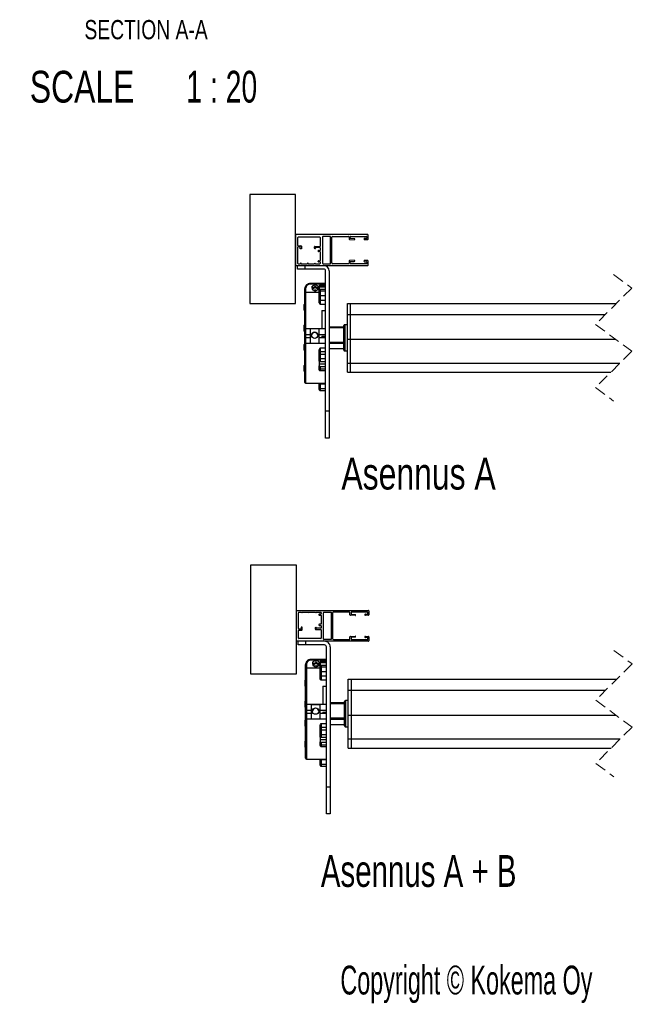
# Model space of a CAD drawing. Header units: millimetres. Extents: x 24 to 749, y 4 to 419.
# Tile 5 of 24: x 168 to 237, y 4 to 113. Entities that reach past the tile are written whole.
import ezdxf

# ---------------------------------------------------------------- set-up
doc = ezdxf.new("R2010")
doc.units = ezdxf.units.MM
doc.linetypes.add('HIDDEN', pattern=[1.905, 1.27, -0.635])
doc.styles.add('SLDTEXTSTYLE0', font='TXT', dxfattribs={"width": 0.605})
doc.styles.add('SLDTEXTSTYLE1', font='TXT', dxfattribs={"width": 0.75})
doc.styles.add('SLDTEXTSTYLE3', font='TXT', dxfattribs={"width": 0.692308})
doc.styles.add('SLDTEXTSTYLE5', font='TXT', dxfattribs={"width": 0.666667})

# ---------------------------------------------------------------- blocks, each defined once
blk = doc.blocks.new('SW_NOTE_3')
at = {"color": 0, "linetype": 'Continuous', "lineweight": 0, "attachment_point": 2}
for s, insert, char_height, style in [('SECTION A-A', (8.57, 2.73), 2.1167, 'SLDTEXTSTYLE1'), ('SCALE', (1.53, -2.86), 3.5, 'SLDTEXTSTYLE1'), ('1 : 20', (16.9, -2.86), 3.5, 'SLDTEXTSTYLE5')]:
    blk.add_mtext(s, dxfattribs=dict(at, insert=insert, char_height=char_height, style=style))

msp = doc.modelspace()

# ---------------------------------------------------------------- linework, layer by layer
at = {"color": 7, "linetype": 'Continuous', "lineweight": 25}
for p, q in [((193.7664, 93.5113), (193.7664, 81.5113)), ((198.7664, 93.5113), (193.7664, 93.5113)), ((198.7664, 81.5113), (198.7664, 93.5113)), ((198.7664, 89.1113), (198.7664, 85.7113)), ((206.7164, 89.1113), (198.7664, 89.1113)), ((202.6164, 88.9113), (201.8164, 88.9113)), ((202.6164, 85.9113), (202.6164, 88.9113)), ((202.8664, 88.9113), (204.6264, 88.9113)), ((204.8464, 88.9113), (206.5964, 88.9113)), ((206.7664, 88.6213), (206.7664, 89.0613)), ((199.0164, 88.7613), (199.0164, 87.9313)), ((201.4664, 88.8113), (199.0664, 88.8113)), ((199.0664, 87.8813), (199.3764, 87.8813)), ((199.4264, 87.8313), (199.4264, 87.5613)), ((200.9064, 87.8013), (201.4664, 87.8013)), ((201.5164, 87.8513), (201.5164, 88.7613)), ((201.7664, 88.8613), (201.7664, 85.9613)), ((202.7664, 86.0113), (202.7664, 88.8113)), ((204.6764, 88.8613), (204.6764, 88.6261)), ((204.7229, 88.5762), (205.2464, 88.5396)), ((204.7964, 88.738), (204.7964, 88.8613)), ((205.2545, 88.6593), (204.8429, 88.6881)), ((206.5964, 88.6913), (206.3764, 88.6913)), ((206.3764, 88.5713), (206.7164, 88.5713)), ((206.6464, 88.8613), (206.6464, 88.7413)), ((199.0164, 87.7113), (199.0164, 85.9613)), ((199.2564, 87.7613), (199.0664, 87.7613)), ((199.3064, 87.5613), (199.3064, 87.7113)), ((199.4264, 87.5613), (199.3064, 87.5613)), ((200.8564, 87.6213), (200.8564, 87.7513)), ((200.9764, 87.6313), (200.9764, 87.6213)), ((201.4664, 87.6813), (201.0264, 87.6813)), ((201.2664, 87.2913), (201.2664, 87.3113)), ((201.3164, 87.3613), (201.4664, 87.3613)), ((201.4664, 87.2413), (201.3164, 87.2413)), ((201.5164, 87.4113), (201.5164, 87.6313)), ((201.5164, 86.2813), (201.5164, 87.1913)), ((198.7664, 85.7113), (206.7164, 85.7113)), ((198.9955, 85.3113), (198.9955, 85.7113)), ((199.0664, 85.9113), (199.3164, 85.9113)), ((199.4164, 85.9113), (200.0864, 85.9113)), ((199.7955, 85.7113), (199.7955, 85.3113)), ((199.7955, 85.7113), (201.8955, 85.7113)), ((200.1864, 85.9113), (200.8664, 85.9113)), ((200.9664, 85.9113), (201.4664, 85.9113)), ((201.2664, 86.1613), (201.2664, 86.1813)), ((201.3164, 86.2313), (201.4664, 86.2313)), ((201.4664, 86.1113), (201.3164, 86.1113)), ((201.5164, 85.9613), (201.5164, 86.0613)), ((201.8164, 85.9113), (202.6164, 85.9113)), ((204.6264, 85.9113), (202.8664, 85.9113)), ((204.6764, 86.1966), (204.6764, 85.9613)), ((205.2464, 86.2831), (204.7229, 86.2465)), ((204.7964, 85.9613), (204.7964, 86.0847)), ((204.8429, 86.1346), (205.2545, 86.1634)), ((206.5964, 85.9113), (204.8464, 85.9113)), ((206.7164, 86.2513), (206.3764, 86.2513)), ((206.3764, 86.1313), (206.5964, 86.1313)), ((206.6464, 86.0813), (206.6464, 85.9613)), ((206.7664, 85.7613), (206.7664, 86.2013)), ((199.7955, 85.3113), (198.9955, 85.3113)), ((201.8955, 85.3113), (199.7955, 85.3113)), ((202.0955, 69.7113), (202.0955, 85.1113)), ((202.4955, 85.1113), (202.4955, 69.7113)), ((202.0955, 83.7194), (200.3955, 83.7194)), ((202.0955, 83.6493), (200.3955, 83.6493)), ((200.9503, 83.6276), (200.6046, 83.4424)), ((201.2911, 83.4346), (200.9503, 83.6276)), ((200.9503, 83.3889), (200.9503, 83.6276)), ((202.0955, 83.5386), (201.4955, 83.5386)), ((201.4955, 83.5103), (201.4955, 83.3749)), ((201.4955, 83.5103), (202.0955, 83.5103)), ((199.7955, 82.6496), (199.7955, 83.1422)), ((199.7955, 78.6404), (199.7955, 82.6496)), ((201.3955, 82.7496), (199.8955, 82.7496)), ((200.6046, 83.4424), (200.5999, 83.0641)), ((200.5999, 83.0641), (200.9408, 82.8711)), ((200.6046, 83.2036), (200.6029, 83.0624)), ((200.6046, 83.2036), (200.6046, 83.4424)), ((200.9503, 83.3889), (200.6046, 83.2036)), ((200.9408, 82.8711), (201.2864, 83.0563)), ((201.2882, 83.1975), (200.9503, 83.3889)), ((201.2864, 83.0563), (201.2911, 83.4346)), ((201.3955, 83.4173), (201.3955, 83.4386)), ((201.3955, 83.2862), (201.3955, 83.4173)), ((201.3955, 83.2862), (201.3955, 83.0079)), ((201.3955, 82.8319), (201.3955, 83.0079)), ((201.3955, 82.4428), (201.3955, 82.8319)), ((201.3955, 81.9524), (201.3955, 82.4428)), ((201.4955, 83.3749), (202.0955, 83.3749)), ((201.4955, 83.0966), (201.4955, 82.9152)), ((201.4955, 83.0966), (202.0955, 83.0966)), ((201.4955, 82.9152), (201.4955, 82.3964)), ((201.4955, 82.9152), (202.0955, 82.9152)), ((201.4955, 82.3964), (201.4955, 81.9061)), ((201.4955, 82.3964), (202.0955, 82.3964)), ((193.7664, 81.5113), (198.7664, 81.5113)), ((199.7455, 80.7854), (199.7455, 81.4354)), ((201.3955, 81.6158), (201.3955, 81.9524)), ((201.4955, 81.9061), (202.0955, 81.9061)), ((201.4955, 81.9061), (201.4955, 81.4264)), ((202.0955, 81.4264), (201.4955, 81.4264)), ((204.4955, 81.5347), (204.8455, 81.5347)), ((204.4955, 80.3156), (204.4955, 81.5347)), ((204.8455, 80.3156), (204.8455, 81.5347)), ((204.8455, 81.5347), (234.0901, 81.5347)), ((201.6955, 80.7732), (202.0955, 80.7732)), ((201.6955, 80.7732), (201.6955, 78.7404)), ((204.4955, 80.3156), (204.8455, 80.3156)), ((204.4955, 77.5933), (204.4955, 80.3156)), ((204.8455, 77.5933), (204.8455, 80.3156)), ((204.8455, 80.3156), (232.8709, 80.3156)), ((199.7455, 78.4755), (199.7455, 79.1255)), ((204.4955, 79.1927), (204.1955, 79.1927)), ((199.7955, 78.1752), (199.7955, 78.6404)), ((199.7955, 77.7446), (199.7955, 78.1752)), ((200.3955, 78.7404), (199.8955, 78.7404)), ((199.8955, 78.1277), (200.3955, 78.1277)), ((199.8955, 78.1277), (199.8955, 77.8005)), ((200.3955, 78.7404), (200.3955, 78.1277)), ((201.3955, 78.7384), (200.3955, 78.7384)), ((201.3955, 78.7237), (200.3955, 78.7237)), ((200.3955, 78.1277), (200.3955, 77.8005)), ((202.0955, 78.7404), (201.3955, 78.7404)), ((201.3955, 78.1277), (201.3955, 78.7404)), ((201.3955, 78.1277), (202.0955, 78.1277)), ((201.3955, 77.8005), (201.3955, 78.1277)), ((204.0955, 78.9402), (202.4955, 78.9402)), ((204.0955, 76.4064), (204.0955, 79.0927)), ((199.7455, 76.3737), (199.7455, 77.0237)), ((199.7955, 77.2696), (199.7955, 77.7446)), ((199.7955, 72.8496), (199.7955, 77.2696)), ((199.8955, 77.8005), (200.3955, 77.8005)), ((199.8955, 77.1696), (200.3955, 77.1696)), ((200.3955, 77.8005), (200.3955, 77.1696)), ((200.3955, 77.1707), (200.3955, 77.1681)), ((200.3955, 77.1681), (201.3955, 77.1681)), ((201.3955, 77.8005), (201.6955, 77.8005)), ((201.3955, 77.1696), (201.3955, 77.8005)), ((201.3955, 77.1681), (201.3955, 77.1707)), ((201.3955, 77.1696), (202.0955, 77.1696)), ((201.6955, 77.9193), (202.0955, 77.9193)), ((201.6955, 77.9193), (201.6955, 77.7572)), ((202.0955, 77.7572), (201.6955, 77.7572)), ((204.4955, 77.5933), (204.8455, 77.5933)), ((204.4955, 74.9626), (204.4955, 77.5933)), ((204.8455, 74.9626), (204.8455, 77.5933)), ((204.8455, 77.5933), (233.9961, 77.5933)), ((201.3955, 76.1277), (201.3955, 76.3782)), ((201.3955, 75.871), (201.3955, 76.1277)), ((201.3955, 75.4943), (201.3955, 75.871)), ((201.4955, 76.658), (202.0955, 76.658)), ((201.4955, 76.658), (201.4955, 76.2163)), ((201.4955, 76.2163), (201.4955, 75.9595)), ((202.0955, 76.2163), (201.4955, 76.2163)), ((201.4955, 75.9595), (201.4955, 75.4573)), ((201.4955, 75.9595), (202.0955, 75.9595)), ((202.4955, 76.5589), (204.0955, 76.5589)), ((204.1955, 76.3064), (204.4955, 76.3064)), ((201.3955, 75.1892), (201.3955, 75.4943)), ((201.3955, 75.1892), (201.3955, 74.8862)), ((201.3955, 74.8862), (202.0955, 74.8862)), ((201.3955, 74.8862), (201.3955, 74.6577)), ((201.4955, 75.4573), (202.0955, 75.4573)), ((201.4955, 75.4573), (201.4955, 75.1428)), ((201.4955, 75.1428), (202.0955, 75.1428)), ((204.4955, 74.9626), (204.8455, 74.9626)), ((204.4955, 73.9644), (204.4955, 74.9626)), ((204.8455, 73.9644), (204.8455, 74.9626)), ((204.8455, 74.9626), (234.4781, 74.9626)), ((199.7455, 74.0637), (199.7455, 74.7137)), ((201.3955, 74.3762), (201.3955, 74.6577)), ((201.3955, 74.2421), (201.3955, 74.3762)), ((201.4955, 74.6113), (201.4955, 74.3209)), ((201.4955, 74.6113), (202.0955, 74.6113)), ((201.4955, 74.3209), (202.0955, 74.3209)), ((201.4955, 74.1421), (202.0955, 74.1421)), ((204.4955, 73.9644), (204.8455, 73.9644)), ((204.8455, 73.9644), (233.4799, 73.9644)), ((199.8955, 72.7496), (202.0955, 72.7496)), ((201.3955, 72.7118), (201.3955, 72.7496)), ((201.3955, 72.2214), (201.3955, 72.7118)), ((202.0955, 72.6654), (201.4955, 72.6654)), ((201.4955, 72.6654), (201.4955, 72.175)), ((201.3955, 72.0605), (201.3955, 72.2214)), ((201.4955, 72.175), (202.0955, 72.175)), ((201.4955, 71.9605), (202.0955, 71.9605)), ((202.0955, 66.7113), (202.0955, 69.7113)), ((202.0955, 69.7113), (202.4955, 69.7113)), ((202.4955, 69.7113), (202.4955, 66.7113)), ((202.4955, 66.7113), (202.0955, 66.7113)), ((193.8615, 40.7476), (193.8615, 52.7476)), ((193.8615, 52.7476), (198.8615, 52.7476)), ((198.8615, 52.7476), (198.8615, 40.7476)), ((198.8615, 47.7476), (206.8115, 47.7476)), ((206.8615, 47.6976), (206.8615, 47.2576)), ((199.1115, 45.7476), (199.1115, 47.4976)), ((199.1615, 47.5476), (199.4115, 47.5476)), ((199.5115, 47.5476), (200.1815, 47.5476)), ((200.2815, 47.5476), (200.9615, 47.5476)), ((201.0615, 47.5476), (201.5615, 47.5476)), ((201.3615, 47.2976), (201.3615, 47.2776)), ((201.5615, 47.3476), (201.4115, 47.3476)), ((201.4115, 47.2276), (201.5615, 47.2276)), ((201.6115, 47.4976), (201.6115, 47.3976)), ((201.6115, 47.1776), (201.6115, 46.2676)), ((201.8615, 44.5976), (201.8615, 47.4976)), ((201.9115, 47.5476), (202.7115, 47.5476)), ((202.7115, 47.5476), (202.7115, 44.5476)), ((202.8615, 47.4476), (202.8615, 44.6476)), ((204.7215, 47.5476), (202.9615, 47.5476)), ((204.7715, 47.2624), (204.7715, 47.4976)), ((205.3415, 47.1759), (204.818, 47.2125)), ((204.8915, 47.4976), (204.8915, 47.3742)), ((204.938, 47.3244), (205.3496, 47.2956)), ((206.6915, 47.5476), (204.9415, 47.5476)), ((206.4715, 47.3276), (206.6915, 47.3276)), ((206.8115, 47.2076), (206.4715, 47.2076)), ((206.7415, 47.3776), (206.7415, 47.4976)), ((199.1115, 44.6976), (199.1115, 45.5276)), ((199.3515, 45.6976), (199.1615, 45.6976)), ((199.1615, 45.5776), (199.4715, 45.5776)), ((199.4015, 45.8976), (199.4015, 45.7476)), ((199.5215, 45.8976), (199.4015, 45.8976)), ((199.5215, 45.6276), (199.5215, 45.8976)), ((200.9515, 45.8376), (200.9515, 45.7076)), ((201.0015, 45.6576), (201.5615, 45.6576)), ((201.0715, 45.8276), (201.0715, 45.8376)), ((201.5615, 45.7776), (201.1215, 45.7776)), ((201.3615, 46.1676), (201.3615, 46.1476)), ((201.5615, 46.2176), (201.4115, 46.2176)), ((201.4115, 46.0976), (201.5615, 46.0976)), ((201.6115, 46.0476), (201.6115, 45.8276)), ((201.6115, 45.6076), (201.6115, 44.6976)), ((201.5615, 44.6476), (199.1615, 44.6476)), ((202.7115, 44.5476), (201.9115, 44.5476)), ((202.9615, 44.5476), (204.7215, 44.5476)), ((204.7715, 44.5976), (204.7715, 44.8329)), ((204.818, 44.8828), (205.3415, 44.9194)), ((204.8915, 44.721), (204.8915, 44.5976)), ((205.3496, 44.7997), (204.938, 44.7709)), ((204.9415, 44.5476), (206.6915, 44.5476)), ((206.4715, 44.8876), (206.8115, 44.8876)), ((206.6915, 44.7676), (206.4715, 44.7676)), ((206.7415, 44.5976), (206.7415, 44.7176)), ((206.8615, 44.8376), (206.8615, 44.3976)), ((206.8115, 44.3476), (198.8615, 44.3476)), ((199.0906, 43.9476), (199.0906, 44.3476)), ((199.8906, 43.9476), (199.0906, 43.9476)), ((199.8906, 44.3476), (199.8906, 43.9476)), ((201.9906, 43.9476), (199.8906, 43.9476)), ((202.1906, 28.3476), (202.1906, 43.7476)), ((202.5906, 43.7476), (202.5906, 28.3476)), ((202.1906, 42.3557), (200.4906, 42.3557)), ((202.1906, 42.2856), (200.4906, 42.2856)), ((199.8906, 41.2858), (199.8906, 41.7785)), ((199.8906, 37.2767), (199.8906, 41.2858)), ((201.4906, 41.3858), (199.9906, 41.3858)), ((200.6997, 42.0787), (200.695, 41.7004)), ((200.695, 41.7004), (201.0359, 41.5074)), ((200.6997, 41.8399), (200.698, 41.6987)), ((201.0453, 42.2639), (200.6997, 42.0787)), ((200.6997, 41.8399), (200.6997, 42.0787)), ((201.0453, 42.0251), (200.6997, 41.8399)), ((201.0359, 41.5074), (201.3815, 41.6926)), ((201.3862, 42.0708), (201.0453, 42.2639)), ((201.0453, 42.0251), (201.0453, 42.2639)), ((201.3832, 41.8338), (201.0453, 42.0251)), ((201.3815, 41.6926), (201.3862, 42.0708)), ((201.4906, 42.0536), (201.4906, 42.0749)), ((201.4906, 41.9225), (201.4906, 42.0536)), ((201.4906, 41.9225), (201.4906, 41.6442)), ((201.4906, 41.4682), (201.4906, 41.6442)), ((201.4906, 41.0791), (201.4906, 41.4682)), ((202.1906, 42.1749), (201.5906, 42.1749)), ((201.5906, 42.1465), (201.5906, 42.0112)), ((201.5906, 42.1465), (202.1906, 42.1465)), ((201.5906, 42.0112), (202.1906, 42.0112)), ((201.5906, 41.7329), (201.5906, 41.5515)), ((201.5906, 41.7329), (202.1906, 41.7329)), ((201.5906, 41.5515), (201.5906, 41.0327)), ((201.5906, 41.5515), (202.1906, 41.5515)), ((198.8615, 40.7476), (193.8615, 40.7476)), ((201.4906, 40.5887), (201.4906, 41.0791)), ((201.4906, 40.2521), (201.4906, 40.5887)), ((201.5906, 41.0327), (201.5906, 40.5423)), ((201.5906, 41.0327), (202.1906, 41.0327)), ((201.5906, 40.5423), (202.1906, 40.5423)), ((201.5906, 40.5423), (201.5906, 40.0626)), ((204.5906, 40.171), (204.9406, 40.171)), ((204.5906, 38.9519), (204.5906, 40.171)), ((204.9406, 38.9519), (204.9406, 40.171)), ((204.9406, 40.171), (234.1306, 40.171)), ((199.8406, 39.4217), (199.8406, 40.0717)), ((202.1906, 40.0626), (201.5906, 40.0626)), ((201.7906, 39.4095), (202.1906, 39.4095)), ((201.7906, 39.4095), (201.7906, 37.3767)), ((204.5906, 38.9519), (204.9406, 38.9519)), ((204.5906, 36.2296), (204.5906, 38.9519)), ((204.9406, 36.2296), (204.9406, 38.9519)), ((204.9406, 38.9519), (232.9115, 38.9519)), ((199.8406, 37.1117), (199.8406, 37.7617)), ((199.8906, 36.8115), (199.8906, 37.2767)), ((200.4906, 37.3767), (199.9906, 37.3767)), ((200.4906, 37.3767), (200.4906, 36.764)), ((201.4906, 37.3747), (200.4906, 37.3747)), ((201.4906, 37.36), (200.4906, 37.36)), ((202.1906, 37.3767), (201.4906, 37.3767)), ((201.4906, 36.764), (201.4906, 37.3767)), ((204.1906, 37.5765), (202.5906, 37.5765)), ((204.1906, 35.0427), (204.1906, 37.729)), ((204.5906, 37.829), (204.2906, 37.829)), ((199.8906, 36.3808), (199.8906, 36.8115)), ((199.8906, 35.9059), (199.8906, 36.3808)), ((199.8906, 31.4858), (199.8906, 35.9059)), ((199.9906, 36.764), (200.4906, 36.764)), ((199.9906, 36.764), (199.9906, 36.4368)), ((199.9906, 36.4368), (200.4906, 36.4368)), ((199.9906, 35.8059), (200.4906, 35.8059)), ((200.4906, 36.764), (200.4906, 36.4368)), ((200.4906, 36.4368), (200.4906, 35.8059)), ((200.4906, 35.807), (200.4906, 35.8044)), ((200.4906, 35.8044), (201.4906, 35.8044)), ((201.4906, 36.764), (202.1906, 36.764)), ((201.4906, 36.4368), (201.4906, 36.764)), ((201.4906, 36.4368), (201.7906, 36.4368)), ((201.4906, 35.8059), (201.4906, 36.4368)), ((201.4906, 35.8044), (201.4906, 35.807)), ((201.4906, 35.8059), (202.1906, 35.8059)), ((201.7906, 36.5556), (202.1906, 36.5556)), ((201.7906, 36.5556), (201.7906, 36.3935)), ((202.1906, 36.3935), (201.7906, 36.3935)), ((204.5906, 33.5989), (204.5906, 36.2296)), ((204.5906, 36.2296), (204.9406, 36.2296)), ((204.9406, 33.5989), (204.9406, 36.2296)), ((204.9406, 36.2296), (234.0367, 36.2296)), ((199.8406, 35.01), (199.8406, 35.66)), ((201.4906, 34.764), (201.4906, 35.0145)), ((201.4906, 34.5072), (201.4906, 34.764)), ((201.5906, 35.2943), (202.1906, 35.2943)), ((201.5906, 35.2943), (201.5906, 34.8526)), ((201.5906, 34.8526), (201.5906, 34.5958)), ((202.1906, 34.8526), (201.5906, 34.8526)), ((202.5906, 35.1952), (204.1906, 35.1952)), ((204.2906, 34.9427), (204.5906, 34.9427)), ((201.4906, 34.1305), (201.4906, 34.5072)), ((201.4906, 33.8255), (201.4906, 34.1305)), ((201.4906, 33.8255), (201.4906, 33.5225)), ((201.5906, 34.5958), (201.5906, 34.0936)), ((201.5906, 34.5958), (202.1906, 34.5958)), ((201.5906, 34.0936), (202.1906, 34.0936)), ((201.5906, 34.0936), (201.5906, 33.7791)), ((201.5906, 33.7791), (202.1906, 33.7791)), ((204.5906, 33.5989), (204.9406, 33.5989)), ((204.5906, 32.6007), (204.5906, 33.5989)), ((204.9406, 32.6007), (204.9406, 33.5989)), ((204.9406, 33.5989), (234.5187, 33.5989)), ((199.8406, 32.7), (199.8406, 33.35)), ((201.4906, 33.5225), (202.1906, 33.5225)), ((201.4906, 33.5225), (201.4906, 33.294)), ((201.4906, 33.0125), (201.4906, 33.294)), ((201.4906, 32.8784), (201.4906, 33.0125)), ((201.5906, 33.2475), (201.5906, 32.9572)), ((201.5906, 33.2475), (202.1906, 33.2475)), ((201.5906, 32.9572), (202.1906, 32.9572)), ((201.5906, 32.7784), (202.1906, 32.7784)), ((204.5906, 32.6007), (204.9406, 32.6007)), ((204.9406, 32.6007), (233.5205, 32.6007)), ((199.9906, 31.3858), (202.1906, 31.3858)), ((201.4906, 31.348), (201.4906, 31.3858)), ((201.4906, 30.8577), (201.4906, 31.348)), ((201.4906, 30.6968), (201.4906, 30.8577)), ((202.1906, 31.3016), (201.5906, 31.3016)), ((201.5906, 31.3016), (201.5906, 30.8113)), ((201.5906, 30.8113), (202.1906, 30.8113)), ((201.5906, 30.5968), (202.1906, 30.5968)), ((202.1906, 28.3476), (202.5906, 28.3476)), ((202.1906, 25.3476), (202.1906, 28.3476)), ((202.5906, 28.3476), (202.5906, 25.3476)), ((202.5906, 25.3476), (202.1906, 25.3476))]:
    msp.add_line(p, q, dxfattribs=at)
at = {"color": 7, "linetype": 'HIDDEN', "lineweight": 18}
for p, q in [((233.785, 84.7097), (235.785, 83.2296)), ((235.785, 83.2296), (231.785, 79.2296)), ((231.785, 79.2296), (235.785, 76.2695)), ((235.785, 76.2695), (231.785, 72.2695)), ((231.785, 72.2695), (233.785, 70.7894)), ((233.8256, 43.346), (235.8256, 41.8659)), ((235.8256, 41.8659), (231.8256, 37.8659)), ((231.8256, 37.8659), (235.8256, 34.9058)), ((235.8256, 34.9058), (231.8256, 30.9058)), ((231.8256, 30.9058), (233.8256, 29.4257))]:
    msp.add_line(p, q, dxfattribs=at)
at = {"color": 8, "linetype": 'Continuous', "lineweight": 25}
for p, q in [((200.3955, 83.7194), (200.3955, 83.6493)), ((201.4955, 83.5386), (201.4955, 83.5103)), ((199.8955, 83.1721), (199.8955, 82.7496)), ((199.8955, 82.7496), (199.8955, 78.7357)), ((204.1955, 79.1927), (204.1955, 76.3064)), ((199.8955, 78.7404), (199.8955, 78.1277)), ((202.4955, 78.8747), (204.0955, 78.8747)), ((199.8955, 77.8005), (199.8955, 77.1696)), ((199.8955, 77.1707), (199.8955, 72.7496)), ((202.4955, 77.2786), (204.0955, 77.2786)), ((202.4955, 77.1503), (204.0955, 77.1503)), ((202.4955, 76.565), (204.0955, 76.565)), ((201.4955, 74.3209), (201.4955, 74.1421)), ((201.4955, 72.7496), (201.4955, 72.6654)), ((201.4955, 72.175), (201.4955, 71.9605)), ((200.4906, 42.3557), (200.4906, 42.2856)), ((199.9906, 41.8084), (199.9906, 41.3858)), ((199.9906, 41.3858), (199.9906, 37.372)), ((201.5906, 42.1749), (201.5906, 42.1465)), ((199.9906, 37.3767), (199.9906, 36.764)), ((202.5906, 37.5109), (204.1906, 37.5109)), ((204.2906, 37.829), (204.2906, 34.9427)), ((199.9906, 36.4368), (199.9906, 35.8059)), ((199.9906, 35.807), (199.9906, 31.3858)), ((202.5906, 35.9148), (204.1906, 35.9148)), ((202.5906, 35.7865), (204.1906, 35.7865)), ((202.5906, 35.2013), (204.1906, 35.2013)), ((201.5906, 32.9572), (201.5906, 32.7784)), ((201.5906, 31.3858), (201.5906, 31.3016)), ((201.5906, 30.8113), (201.5906, 30.5968))]:
    msp.add_line(p, q, dxfattribs=at)
at = {"color": 7, "linetype": 'Continuous', "lineweight": 25, "flags": 128}
for points in [[(199.7955, 83.1422), (199.7975, 83.1481), (199.8031, 83.1537), (199.8124, 83.1588), (199.8248, 83.1633), (199.84, 83.167), (199.8572, 83.1698), (199.876, 83.1715), (199.8955, 83.1721)], [(201.3955, 82.4428), (201.3974, 82.4338), (201.4031, 82.4251), (201.4124, 82.417), (201.4248, 82.41), (201.44, 82.4042), (201.4573, 82.4), (201.476, 82.3973), (201.4955, 82.3964)], [(201.3955, 81.9524), (201.3974, 81.9434), (201.4031, 81.9347), (201.4124, 81.9267), (201.4248, 81.9196), (201.44, 81.9139), (201.4573, 81.9096), (201.476, 81.9069), (201.4955, 81.9061)], [(201.3955, 75.4943), (201.3974, 75.4871), (201.4031, 75.4801), (201.4124, 75.4737), (201.4248, 75.4681), (201.44, 75.4635), (201.4573, 75.4601), (201.476, 75.458), (201.4955, 75.4573)], [(201.3955, 74.3762), (201.3974, 74.3654), (201.4031, 74.355), (201.4124, 74.3455), (201.4248, 74.3371), (201.44, 74.3302), (201.4573, 74.3251), (201.476, 74.3219), (201.4955, 74.3209)], [(201.3955, 72.7118), (201.3974, 72.7027), (201.4031, 72.694), (201.4124, 72.686), (201.4248, 72.679), (201.44, 72.6732), (201.4573, 72.6689), (201.476, 72.6663), (201.4955, 72.6654)], [(201.3955, 72.2214), (201.3974, 72.2123), (201.4031, 72.2036), (201.4124, 72.1956), (201.4248, 72.1886), (201.44, 72.1828), (201.4573, 72.1785), (201.476, 72.1759), (201.4955, 72.175)], [(199.8906, 41.7785), (199.8925, 41.7843), (199.8982, 41.7899), (199.9074, 41.7951), (199.9199, 41.7996), (199.935, 41.8033), (199.9523, 41.8061), (199.9711, 41.8078), (199.9906, 41.8084)], [(201.4906, 41.0791), (201.4925, 41.0701), (201.4982, 41.0614), (201.5074, 41.0533), (201.5199, 41.0463), (201.535, 41.0405), (201.5523, 41.0362), (201.5711, 41.0336), (201.5906, 41.0327)], [(201.4906, 40.5887), (201.4925, 40.5797), (201.4982, 40.571), (201.5074, 40.563), (201.5199, 40.5559), (201.535, 40.5502), (201.5523, 40.5459), (201.5711, 40.5432), (201.5906, 40.5423)], [(201.4906, 34.1305), (201.4925, 34.1233), (201.4982, 34.1164), (201.5074, 34.11), (201.5199, 34.1044), (201.535, 34.0998), (201.5523, 34.0964), (201.5711, 34.0943), (201.5906, 34.0936)], [(201.4906, 33.0125), (201.4925, 33.0017), (201.4982, 32.9913), (201.5074, 32.9818), (201.5199, 32.9734), (201.535, 32.9665), (201.5523, 32.9614), (201.5711, 32.9582), (201.5906, 32.9572)], [(201.4906, 31.348), (201.4925, 31.339), (201.4982, 31.3303), (201.5074, 31.3223), (201.5199, 31.3152), (201.535, 31.3095), (201.5523, 31.3052), (201.5711, 31.3025), (201.5906, 31.3016)], [(201.4906, 30.8577), (201.4925, 30.8486), (201.4982, 30.8399), (201.5074, 30.8319), (201.5199, 30.8249), (201.535, 30.8191), (201.5523, 30.8148), (201.5711, 30.8122), (201.5906, 30.8113)]]:
    msp.add_lwpolyline(points, dxfattribs=at)
at = {"color": 7, "linetype": 'Continuous', "lineweight": 25}
for centre in [(200.8957, 78.0244), (200.9908, 36.6607)]:
    msp.add_circle(centre, 0.3499, dxfattribs=at)
for centre, radius, start, end in [((201.8164, 88.8614), 0.05, 89.993276, 180.010139), ((202.8665, 88.8113), 0.1, 90.016597, 179.986818), ((204.6264, 88.8614), 0.05, 359.989861, 90.006724), ((204.8464, 88.8614), 0.05, 89.993276, 180.010139), ((206.5964, 88.8614), 0.05, 359.989861, 90.006724), ((206.7164, 89.0614), 0.05, 359.989861, 90.006724), ((199.0664, 88.7614), 0.05, 89.993277, 180.013554), ((199.0664, 87.9313), 0.05, 179.986446, 270.006723), ((199.3764, 87.8314), 0.05, 359.989861, 90.006724), ((200.9064, 87.7514), 0.05, 89.993276, 180.010139), ((201.4664, 88.7614), 0.05, 359.986446, 90.006723), ((201.4664, 87.8513), 0.05, 269.993276, 0.010139), ((204.7265, 88.6261), 0.05, 180.029972, 265.975255), ((204.8464, 88.738), 0.05, 179.980644, 265.995281), ((205.2463, 88.5997), 0.0601, 270.136401, 82.13966), ((206.3764, 88.6313), 0.06, 89.99004, 270.00996), ((206.5964, 88.7413), 0.05, 269.993276, 0.010139), ((206.7164, 88.6213), 0.05, 269.993276, 0.010139), ((199.0664, 87.7114), 0.05, 89.993276, 180.010139), ((199.2564, 87.7114), 0.05, 359.989861, 90.006724), ((200.9164, 87.6213), 0.06, 179.997153, 0.002847), ((201.0264, 87.6314), 0.05, 89.993277, 180.013554), ((201.3164, 87.3114), 0.05, 89.993276, 180.010139), ((201.3164, 87.2913), 0.05, 179.989861, 270.006724), ((201.4664, 87.6314), 0.05, 359.986446, 90.006723), ((201.4664, 87.4113), 0.05, 269.993277, 0.013554), ((201.4664, 87.1914), 0.05, 359.989861, 90.006724), ((199.0664, 85.9613), 0.05, 179.989861, 270.006724), ((199.3664, 85.9113), 0.05, 359.996585, 180.003415), ((200.1364, 85.9113), 0.05, 359.996585, 180.003415), ((200.9164, 85.9113), 0.05, 0.010243, 179.989757), ((201.3164, 86.1814), 0.05, 89.993276, 180.010139), ((201.3164, 86.1613), 0.05, 179.989861, 270.006724), ((201.4664, 86.2813), 0.05, 269.993276, 0.010139), ((201.4664, 86.0614), 0.05, 359.989861, 90.006724), ((201.4664, 85.9613), 0.05, 269.993276, 0.010139), ((201.8164, 85.9613), 0.05, 179.989861, 270.006724), ((201.8955, 85.1113), 0.6, 0.000466, 90.000103), ((202.8665, 86.0114), 0.1, 180.013182, 269.983403), ((204.6264, 85.9613), 0.05, 269.993276, 0.010139), ((204.7265, 86.1966), 0.05, 94.024745, 179.970028), ((204.8464, 86.0847), 0.05, 94.004719, 180.019356), ((204.8464, 85.9613), 0.05, 179.989861, 270.006724), ((205.2463, 86.223), 0.0601, 277.86034, 89.863599), ((206.3764, 86.1913), 0.06, 89.99004, 270.00996), ((206.5964, 86.0814), 0.05, 359.989861, 90.006724), ((206.5964, 85.9613), 0.05, 269.993276, 0.010139), ((206.7164, 86.2014), 0.05, 359.989861, 90.006724), ((206.7164, 85.7613), 0.05, 269.993276, 0.010139), ((201.8955, 85.1113), 0.2, 0.000064, 90.003351), ((200.3844, 83.1604), 0.489, 88.696817, 178.630346), ((201.4955, 83.4386), 0.1, 89.993276, 180.010993), ((201.4921, 83.4137), 0.0966, 87.96941, 177.827152), ((199.8955, 82.6495), 0.1, 90.015139, 179.98913), ((200.9455, 82.9352), 0.3035, 17.873655, 161.521759), ((200.9455, 82.6868), 0.3118, 60.07061, 120.020339), ((201.4879, 82.8228), 0.0928, 85.26897, 174.334088), ((199.8456, 81.4354), 0.1, 120.011895, 179.991718), ((199.8455, 80.7854), 0.1, 180.006483, 239.989904), ((199.8456, 79.1254), 0.1, 120.011895, 179.991718), ((204.1955, 79.0927), 0.1, 90.015139, 179.988276), ((199.8455, 78.4755), 0.1, 180.006483, 239.989904), ((199.8955, 78.6404), 0.1, 90.015139, 179.988276), ((200.8955, 78.0075), 0.35, 1.384597, 178.615403), ((199.8455, 77.0237), 0.1, 120.010096, 179.993517), ((199.8955, 77.2696), 0.1, 180.012328, 269.983403), ((199.8455, 76.3737), 0.1, 180.006483, 239.989904), ((201.4901, 76.1217), 0.0948, 86.742353, 176.336664), ((201.4901, 75.8649), 0.0948, 86.743132, 176.336782), ((204.1955, 76.4065), 0.1, 180.012328, 269.983403), ((199.8455, 74.7137), 0.1, 120.010096, 179.993517), ((199.8455, 74.0637), 0.1, 180.006483, 239.989904), ((201.4955, 74.2421), 0.1, 179.989007, 270.006724), ((199.8955, 72.8496), 0.1, 180.012328, 269.983403), ((201.4955, 72.0605), 0.1, 179.989007, 270.006724), ((206.8115, 47.6977), 0.05, 359.981616, 90.018384), ((199.1615, 47.4976), 0.05, 90.004935, 179.995065), ((199.4615, 47.5476), 0.05, 180.00683, 359.99317), ((200.2315, 47.5476), 0.05, 180.00683, 359.99317), ((201.0115, 47.5476), 0.05, 180.00683, 359.99317), ((201.4115, 47.2976), 0.05, 90.028248, 179.999068), ((201.4115, 47.2776), 0.05, 180.000932, 269.971752), ((201.5615, 47.4976), 0.05, 0.004935, 90.008725), ((201.5615, 47.3976), 0.05, 269.991275, 359.995065), ((201.5615, 47.1776), 0.05, 0.004935, 90.008725), ((201.9115, 47.4976), 0.05, 89.981616, 180.018384), ((202.9615, 47.4476), 0.1, 89.986446, 180.006723), ((204.7215, 47.4976), 0.05, 359.981616, 90.018384), ((204.8215, 47.2624), 0.05, 180.016437, 265.988791), ((204.9415, 47.4976), 0.05, 89.981616, 180.018384), ((204.9415, 47.3743), 0.05, 180.017139, 265.973439), ((205.3414, 47.236), 0.0601, 270.139426, 82.137019), ((206.4715, 47.2676), 0.06, 89.999999, 270.000001), ((206.6915, 47.4976), 0.05, 0.004935, 89.995065), ((206.6915, 47.3776), 0.05, 270.004935, 359.995065), ((206.8115, 47.2576), 0.05, 269.981616, 0.018384), ((199.1615, 45.7476), 0.05, 180.004935, 269.995065), ((199.1615, 45.5276), 0.05, 90.004935, 179.995065), ((199.3515, 45.7476), 0.05, 269.981616, 0.018384), ((199.4715, 45.6276), 0.05, 270.028248, 359.999068), ((201.0115, 45.8376), 0.06, 0.011385, 179.988615), ((201.0015, 45.7076), 0.05, 179.981616, 270.018384), ((201.1215, 45.8276), 0.05, 180.004935, 269.995065), ((201.4115, 46.1677), 0.05, 89.981616, 180.018384), ((201.4115, 46.1476), 0.05, 179.981616, 270.018384), ((201.5615, 46.2676), 0.05, 269.991275, 359.995065), ((201.5615, 46.0476), 0.05, 0.004935, 90.008725), ((201.5615, 45.8276), 0.05, 269.991275, 359.995065), ((201.5615, 45.6076), 0.05, 0.004935, 90.008725), ((199.1615, 44.6977), 0.05, 180.024258, 269.948426), ((201.5615, 44.6977), 0.05, 270.037907, 359.975749), ((201.9115, 44.5976), 0.05, 179.981616, 270.018384), ((202.9615, 44.6476), 0.1, 180.016597, 269.990233), ((204.7215, 44.5976), 0.05, 269.981616, 0.018384), ((204.8215, 44.8329), 0.05, 93.963905, 180.030868), ((204.9415, 44.721), 0.05, 94.026561, 179.982861), ((204.9415, 44.5976), 0.05, 179.981616, 270.018384), ((205.3414, 44.8592), 0.0601, 277.862981, 89.860574), ((206.4715, 44.8276), 0.06, 89.999999, 270.000001), ((206.6915, 44.7176), 0.05, 0.024258, 89.948426), ((206.6915, 44.5976), 0.05, 270.004935, 359.995065), ((206.8115, 44.8376), 0.05, 0.028253, 89.971747), ((201.9906, 43.7477), 0.6, 359.998773, 90.003504), ((201.9906, 43.7476), 0.2, 0.004937, 90.001894), ((206.8115, 44.3976), 0.05, 270.028248, 359.999068), ((200.4795, 41.7967), 0.489, 88.697659, 178.631286), ((199.9906, 41.2859), 0.1, 89.993276, 180.006724), ((201.0405, 41.5715), 0.3035, 17.872919, 161.520644), ((201.0406, 41.3229), 0.3119, 60.081421, 120.006271), ((201.5906, 42.0749), 0.1, 90.009765, 179.997065), ((201.5872, 42.0499), 0.0967, 87.986905, 177.801267), ((201.5829, 41.459), 0.0928, 85.271022, 174.316919), ((199.9406, 40.0717), 0.1, 119.990301, 179.996358), ((199.9406, 39.4217), 0.1, 180.003642, 240.009699), ((199.9406, 37.7618), 0.1, 119.990302, 180.010018), ((199.9406, 37.1117), 0.1, 180.003642, 240.009699), ((199.9906, 37.2767), 0.1, 89.993276, 180.006724), ((200.9906, 36.6438), 0.35, 1.384847, 178.615153), ((204.2906, 37.729), 0.1, 90.016596, 179.997063), ((199.9906, 35.9059), 0.1, 180.002937, 269.983404), ((199.9407, 35.6599), 0.1001, 120.01908, 179.981241), ((199.9406, 35.01), 0.1, 180.003642, 240.009699), ((201.5852, 34.7579), 0.0948, 86.729827, 176.331322), ((204.2906, 35.0427), 0.1, 179.993276, 270.006724), ((201.5852, 34.5012), 0.0948, 86.745026, 176.316049), ((199.9406, 33.35), 0.1, 119.990301, 179.996358), ((199.9406, 32.7), 0.1, 179.989982, 240.009698), ((201.5906, 32.8784), 0.1, 179.993277, 270.013554), ((199.9906, 31.4859), 0.1, 180.016598, 269.983402), ((201.5906, 30.6968), 0.1, 179.993277, 270.013554)]:
    msp.add_arc(centre, radius, start, end, dxfattribs=at)
for points, knots in [([(199.9592, 83.5378), (199.958, 83.5368), (199.922, 83.5074), (199.871, 83.4288), (199.8156, 83.3095), (199.797, 83.2102), (199.7958, 83.1553), (199.7955, 83.1422)], [0, 0, 0, 0, 0.01049622, 0.3184337, 0.62373949, 0.91073678, 1, 1, 1, 1]), ([(200.3955, 83.7194), (200.3695, 83.7185), (200.2976, 83.7158), (200.1825, 83.6867), (200.0586, 83.6278), (199.9919, 83.5674), (199.9592, 83.5378)], [0, 0, 0, 0, 0.16102144, 0.44512208, 0.72836933, 1, 1, 1, 1]), ([(201.4955, 83.3749), (201.4843, 83.374), (201.4622, 83.3721), (201.4324, 83.3571), (201.4096, 83.3348), (201.3973, 83.3096), (201.396, 83.2928), (201.3955, 83.2862)], [0, 0, 0, 0, 0.22643122, 0.44777344, 0.66092175, 0.86645839, 1, 1, 1, 1]), ([(201.3955, 83.0079), (201.3967, 83.018), (201.399, 83.0383), (201.4166, 83.065), (201.442, 83.0848), (201.4698, 83.0951), (201.4882, 83.0962), (201.4955, 83.0966)], [0, 0, 0, 0, 0.20264558, 0.41090298, 0.62754546, 0.85138632, 1, 1, 1, 1]), ([(201.4955, 81.4264), (201.4953, 81.4266), (201.4652, 81.4669), (201.4134, 81.5225), (201.3997, 81.5939), (201.3955, 81.6158)], [0, 0, 0, 0, 0.00421928, 0.69569148, 1, 1, 1, 1]), ([(199.7955, 78.1752), (199.7955, 78.1751), (199.7955, 78.169), (199.8003, 78.1562), (199.817, 78.1433), (199.8392, 78.1344), (199.866, 78.1288), (199.8853, 78.1281), (199.8955, 78.1277)], [0, 0, 0, 0, 0.00254668, 0.15151576, 0.3186868, 0.51590064, 0.74583204, 1, 1, 1, 1]), ([(199.7955, 77.7446), (199.7955, 77.7447), (199.7955, 77.7516), (199.7999, 77.766), (199.8165, 77.7817), (199.8389, 77.7924), (199.8659, 77.7992), (199.8853, 77.8), (199.8955, 77.8005)], [0, 0, 0, 0, 0.00281921, 0.16656769, 0.33944139, 0.53418095, 0.7563957, 1, 1, 1, 1]), ([(201.3955, 76.3782), (201.3994, 76.4107), (201.4114, 76.51), (201.4643, 76.5979), (201.4953, 76.6576), (201.4955, 76.658)], [0, 0, 0, 0, 0.32573741, 0.996034, 1, 1, 1, 1]), ([(201.4955, 75.1428), (201.4845, 75.1433), (201.4633, 75.1442), (201.4343, 75.1515), (201.412, 75.1623), (201.3977, 75.1757), (201.3961, 75.1857), (201.3955, 75.1892)], [0, 0, 0, 0, 0.28004718, 0.53585845, 0.74830297, 0.91105398, 1, 1, 1, 1]), ([(201.3955, 74.6577), (201.3969, 74.6523), (201.4001, 74.6398), (201.4191, 74.6267), (201.4437, 74.617), (201.4704, 74.612), (201.4882, 74.6115), (201.4955, 74.6113)], [0, 0, 0, 0, 0.138519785, 0.318248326, 0.547953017, 0.815185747, 1, 1, 1, 1]), ([(200.4906, 42.3557), (200.4646, 42.3548), (200.3926, 42.3521), (200.2776, 42.323), (200.1537, 42.264), (200.087, 42.2036), (200.0543, 42.1741)], [0, 0, 0, 0, 0.16101245, 0.4451449, 0.72840232, 1, 1, 1, 1]), ([(200.0543, 42.1741), (200.0531, 42.1731), (200.0171, 42.1437), (199.966, 42.0651), (199.9107, 41.9458), (199.8921, 41.8465), (199.8909, 41.7916), (199.8906, 41.7785)], [0, 0, 0, 0, 0.010530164, 0.318454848, 0.623758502, 0.910749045, 1, 1, 1, 1]), ([(201.5906, 42.0112), (201.5794, 42.0103), (201.5573, 42.0084), (201.5275, 41.9934), (201.5047, 41.971), (201.4923, 41.9458), (201.4911, 41.9291), (201.4906, 41.9225)], [0, 0, 0, 0, 0.22641798, 0.44776474, 0.66097119, 0.8664296, 1, 1, 1, 1]), ([(201.4906, 41.6442), (201.4917, 41.6542), (201.494, 41.6746), (201.5116, 41.7012), (201.5371, 41.7211), (201.5649, 41.7314), (201.5833, 41.7325), (201.5906, 41.7329)], [0, 0, 0, 0, 0.20255383, 0.41085466, 0.62746023, 0.85138406, 1, 1, 1, 1]), ([(201.5906, 40.0626), (201.5904, 40.0629), (201.56, 40.1029), (201.5085, 40.1588), (201.4948, 40.2302), (201.4906, 40.2521)], [0, 0, 0, 0, 0.004281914, 0.695782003, 1, 1, 1, 1]), ([(199.8906, 36.8115), (199.8906, 36.8114), (199.8906, 36.8053), (199.8954, 36.7925), (199.9121, 36.7796), (199.9342, 36.7707), (199.961, 36.765), (199.9804, 36.7643), (199.9906, 36.764)], [0, 0, 0, 0, 0.002583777, 0.151576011, 0.318632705, 0.515934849, 0.74574143, 1, 1, 1, 1]), ([(199.8906, 36.3808), (199.8906, 36.381), (199.8906, 36.3879), (199.895, 36.4023), (199.9116, 36.418), (199.934, 36.4287), (199.9609, 36.4355), (199.9804, 36.4363), (199.9906, 36.4368)], [0, 0, 0, 0, 0.00285465, 0.166585, 0.33937314, 0.53419259, 0.75629823, 1, 1, 1, 1]), ([(201.4906, 35.0145), (201.4945, 35.047), (201.5066, 35.1462), (201.5586, 35.2346), (201.5904, 35.2939), (201.5906, 35.2943)], [0, 0, 0, 0, 0.32573643, 0.99602389, 1, 1, 1, 1]), ([(201.5906, 33.7791), (201.5795, 33.7796), (201.5584, 33.7805), (201.5294, 33.7878), (201.5071, 33.7986), (201.4928, 33.812), (201.4912, 33.822), (201.4906, 33.8255)], [0, 0, 0, 0, 0.28006071, 0.53595504, 0.74833031, 0.9111698, 1, 1, 1, 1]), ([(201.4906, 33.294), (201.492, 33.2885), (201.4952, 33.276), (201.5142, 33.263), (201.5387, 33.2533), (201.5655, 33.2483), (201.5833, 33.2478), (201.5906, 33.2475)], [0, 0, 0, 0, 0.138618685, 0.318223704, 0.547931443, 0.815213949, 1, 1, 1, 1])]:
    msp.add_open_spline(points, degree=3, knots=knots, dxfattribs=at)

# ---------------------------------------------------------------- block references
at = {"color": 7, "linetype": 'Continuous', "lineweight": 0}
msp.add_blockref('SW_NOTE_3', (173.7691, 109.9984), dxfattribs=at)

# ---------------------------------------------------------------- texts
at = {"color": 7, "linetype": 'Continuous', "lineweight": 0, "attachment_point": 1}
for s, insert, char_height, style in [('Asennus A', (203.8347, 64.5518), 3.5, 'SLDTEXTSTYLE1'), ('Asennus A + B', (201.5703, 20.8187), 3.5, 'SLDTEXTSTYLE3'), ('Copyright © Kokema Oy', (203.7218, 8.6513), 3.175, 'SLDTEXTSTYLE0')]:
    msp.add_mtext(s, dxfattribs=dict(at, insert=insert, char_height=char_height, style=style))

doc.saveas('drawing.dxf')
